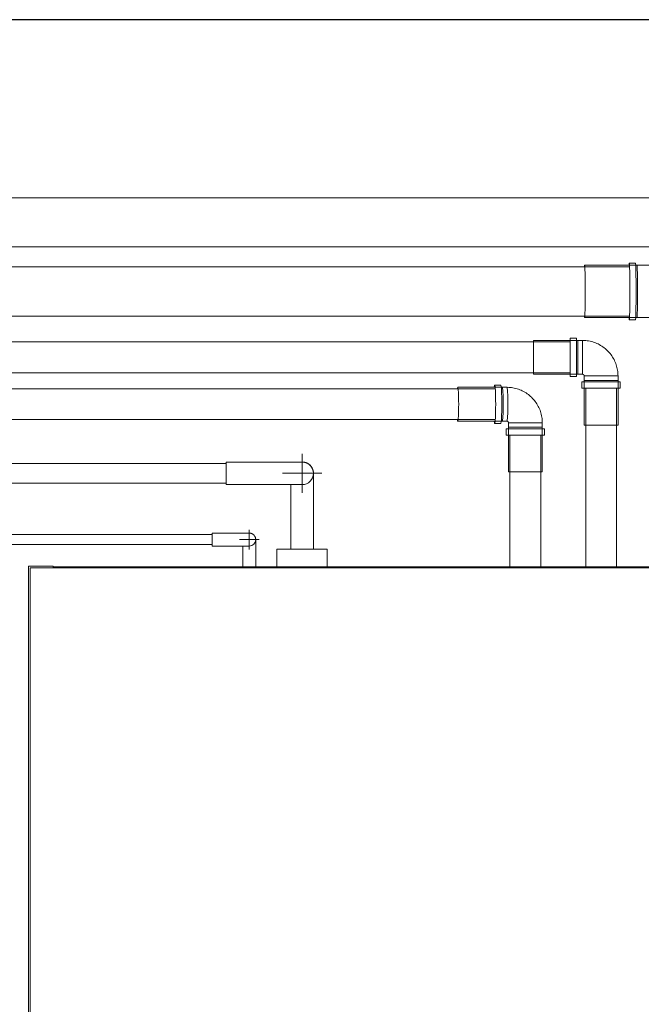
# Model space of a CAD drawing. Header units: millimetres. Extents: x -20716 to -17420, y -600 to 2500.
# Tile 12 of 14: x -20012 to -19608, y 1860 to 2500. Entities that reach past the tile are written whole.
import ezdxf

# ---------------------------------------------------------------- set-up
doc = ezdxf.new("R2010")
doc.units = ezdxf.units.MM
for name, color, linetype, lineweight in [('A-WALL', 113, 'Continuous', 25), ('I-FURN', 30, 'Continuous', 18), ('P-PIPE', 3, 'Continuous', 18), ('P-PIPE-CNTR', 3, 'Continuous', 18)]:
    doc.layers.add(name, color=color, linetype=linetype, lineweight=lineweight)

# ---------------------------------------------------------------- blocks, each defined once
blk = doc.blocks.new('COMAP - SKINPRESS ppsu - Coude_45_90_9041W_9090W - Coude_45_90_9041W_9090W-V2-Coupe vue face')
at = {"layer": 'P-PIPE', "color": 1}
for p, q in [((-19649.54, 2291.5), (-19678.54, 2291.5)), ((-19678.54, 2291.5), (-19678.54, 2269.5)), ((-19650.54, 2293), (-19654.54, 2293)), ((-19654.54, 2293), (-19654.54, 2268)), ((-19650.54, 2268), (-19650.54, 2293)), ((-19649.54, 2269.5), (-19649.54, 2291.5)), ((-19646.54, 2291.5), (-19649.54, 2291.5)), ((-19649.54, 2291.5), (-19649.54, 2269.5)), ((-19646.54, 2269.5), (-19646.54, 2291.5)), ((-19646.54, 2291.5), (-19646.54, 2269.5)), ((-19678.54, 2269.5), (-19649.54, 2269.5)), ((-19654.54, 2268), (-19650.54, 2268)), ((-19649.54, 2269.5), (-19646.54, 2269.5)), ((-19645.54, 2268.5), (-19645.54, 2265.5)), ((-19634.54, 2268.5), (-19645.54, 2268.5)), ((-19645.54, 2268.5), (-19623.54, 2268.5)), ((-19623.54, 2268.5), (-19634.54, 2268.5)), ((-19623.54, 2265.5), (-19623.54, 2268.5)), ((-19647.04, 2264.5), (-19647.04, 2260.5)), ((-19622.04, 2264.5), (-19647.04, 2264.5)), ((-19647.04, 2260.5), (-19622.04, 2260.5)), ((-19645.54, 2265.5), (-19645.54, 2236.5)), ((-19623.54, 2265.5), (-19645.54, 2265.5)), ((-19645.54, 2265.5), (-19634.54, 2265.5)), ((-19634.54, 2265.5), (-19623.54, 2265.5)), ((-19623.54, 2236.5), (-19623.54, 2265.5)), ((-19622.04, 2260.5), (-19622.04, 2264.5)), ((-19645.54, 2236.5), (-19623.54, 2236.5))]:
    blk.add_line(p, q, dxfattribs=at)
at = {"layer": 'P-PIPE', "color": 1, "flags": 128}
for points in [[(-19623.54, 2268.5), (-19623.56, 2269.42), (-19623.61, 2270.34), (-19623.7, 2271.25), (-19623.83, 2272.16), (-19624, 2273.07), (-19624.2, 2273.97), (-19624.43, 2274.85), (-19624.71, 2275.73), (-19625.01, 2276.6), (-19625.35, 2277.46), (-19625.73, 2278.3), (-19626.14, 2279.12), (-19626.58, 2279.93), (-19627.05, 2280.72), (-19627.56, 2281.49), (-19628.09, 2282.23), (-19628.65, 2282.96), (-19629.25, 2283.66), (-19629.87, 2284.34), (-19630.51, 2285), (-19631.19, 2285.63), (-19631.88, 2286.23), (-19632.6, 2286.8), (-19633.35, 2287.34), (-19634.11, 2287.85), (-19634.89, 2288.33), (-19635.7, 2288.78), (-19636.52, 2289.2), (-19637.35, 2289.59), (-19638.2, 2289.94), (-19639.07, 2290.25), (-19639.94, 2290.53), (-19640.83, 2290.78), (-19641.73, 2290.99), (-19642.63, 2291.16), (-19643.54, 2291.3), (-19644.45, 2291.4), (-19645.37, 2291.47), (-19646.29, 2291.5), (-19646.54, 2291.5)], [(-19646.54, 2269.5), (-19646.5, 2269.5), (-19646.46, 2269.5), (-19646.42, 2269.49), (-19646.38, 2269.49), (-19646.34, 2269.48), (-19646.3, 2269.47), (-19646.26, 2269.46), (-19646.22, 2269.45), (-19646.19, 2269.43), (-19646.15, 2269.42), (-19646.11, 2269.4), (-19646.08, 2269.39), (-19646.04, 2269.37), (-19646.01, 2269.35), (-19645.97, 2269.32), (-19645.94, 2269.3), (-19645.91, 2269.28), (-19645.88, 2269.25), (-19645.85, 2269.22), (-19645.82, 2269.2), (-19645.79, 2269.17), (-19645.77, 2269.14), (-19645.74, 2269.1), (-19645.72, 2269.07), (-19645.7, 2269.04), (-19645.68, 2269), (-19645.66, 2268.97), (-19645.64, 2268.93), (-19645.62, 2268.9), (-19645.61, 2268.86), (-19645.59, 2268.82), (-19645.58, 2268.79), (-19645.57, 2268.75), (-19645.56, 2268.71), (-19645.55, 2268.67), (-19645.55, 2268.63), (-19645.54, 2268.59), (-19645.54, 2268.55), (-19645.54, 2268.51), (-19645.54, 2268.5)]]:
    blk.add_lwpolyline(points, dxfattribs=at)
blk = doc.blocks.new('COMAP - SKINPRESS ppsu - Coude_45_90_9041W_9090W - Coude_45_90_9041W_9090W-V4-Coupe vue face')
at = {"layer": 'P-PIPE', "color": 5}
for p, q in [((-19698.73, 2261.04), (-19727.68, 2261.04)), ((-19699.72, 2262.54), (-19703.72, 2262.54)), ((-19695.73, 2261.04), (-19698.73, 2261.04)), ((-19727.68, 2239.04), (-19698.73, 2239.04)), ((-19703.72, 2237.54), (-19699.72, 2237.54)), ((-19698.73, 2239.04), (-19695.73, 2239.04)), ((-19696.25, 2234.04), (-19696.25, 2230.04)), ((-19696.23, 2234.04), (-19696.25, 2234.04)), ((-19671.25, 2234.04), (-19696.23, 2234.04)), ((-19694.75, 2238.04), (-19694.75, 2235.04)), ((-19694.75, 2235.04), (-19694.75, 2206.04)), ((-19694.73, 2235.04), (-19694.75, 2235.04)), ((-19694.75, 2235.04), (-19694.73, 2235.04)), ((-19672.75, 2238.04), (-19694.73, 2238.04)), ((-19694.73, 2238.04), (-19672.75, 2238.04)), ((-19672.75, 2235.04), (-19694.73, 2235.04)), ((-19694.73, 2235.04), (-19672.75, 2235.04)), ((-19672.75, 2235.04), (-19672.75, 2238.04)), ((-19672.75, 2206.04), (-19672.75, 2235.04)), ((-19671.25, 2230.04), (-19671.25, 2234.04)), ((-19696.25, 2230.04), (-19696.23, 2230.04)), ((-19696.23, 2230.04), (-19671.25, 2230.04)), ((-19694.75, 2206.04), (-19694.73, 2206.04)), ((-19694.73, 2206.04), (-19672.75, 2206.04))]:
    blk.add_line(p, q, dxfattribs=at)
at = {"layer": 'P-PIPE', "color": 5, "flags": 128}
for points in [[(-19672.75, 2238.04), (-19672.77, 2238.96), (-19672.82, 2239.88), (-19672.91, 2240.79), (-19673.04, 2241.7), (-19673.21, 2242.61), (-19673.41, 2243.51), (-19673.64, 2244.39), (-19673.91, 2245.27), (-19674.22, 2246.14), (-19674.56, 2246.99), (-19674.93, 2247.83), (-19675.34, 2248.66), (-19675.78, 2249.46), (-19676.26, 2250.25), (-19676.76, 2251.02), (-19677.29, 2251.77), (-19677.86, 2252.5), (-19678.45, 2253.2), (-19679.07, 2253.88), (-19679.71, 2254.54), (-19680.38, 2255.16), (-19681.08, 2255.76), (-19681.8, 2256.34), (-19682.54, 2256.88), (-19683.31, 2257.39), (-19684.09, 2257.87), (-19684.89, 2258.32), (-19685.71, 2258.74), (-19686.55, 2259.13), (-19687.4, 2259.48), (-19688.26, 2259.79), (-19689.14, 2260.07), (-19690.02, 2260.32), (-19690.92, 2260.53), (-19691.82, 2260.71), (-19692.73, 2260.85), (-19693.64, 2260.95), (-19694.56, 2261.01), (-19695.48, 2261.04), (-19695.73, 2261.04)], [(-19695.73, 2239.04), (-19695.69, 2239.04), (-19695.65, 2239.04), (-19695.61, 2239.04), (-19695.58, 2239.03), (-19695.54, 2239.02), (-19695.5, 2239.01), (-19695.46, 2239), (-19695.43, 2238.99), (-19695.39, 2238.98), (-19695.35, 2238.97), (-19695.32, 2238.95), (-19695.28, 2238.93), (-19695.25, 2238.91), (-19695.22, 2238.89), (-19695.18, 2238.87), (-19695.15, 2238.85), (-19695.12, 2238.82), (-19695.09, 2238.8), (-19695.06, 2238.77), (-19695.03, 2238.74), (-19695.01, 2238.72), (-19694.98, 2238.69), (-19694.95, 2238.65), (-19694.93, 2238.62), (-19694.91, 2238.59), (-19694.89, 2238.55), (-19694.87, 2238.52), (-19694.85, 2238.48), (-19694.83, 2238.45), (-19694.82, 2238.41), (-19694.8, 2238.37), (-19694.79, 2238.33), (-19694.78, 2238.29), (-19694.77, 2238.25), (-19694.76, 2238.21), (-19694.76, 2238.17), (-19694.75, 2238.13), (-19694.75, 2238.09), (-19694.75, 2238.05), (-19694.75, 2238.04)]]:
    blk.add_lwpolyline(points, dxfattribs=at)
at = {"layer": 'P-PIPE', "color": 5}
for centre, major_axis, start_param, end_param in [((-19727.68, 2250.04), (0, 11), 0, 0.410741), ((-19727.68, 2250.04), (0, 11), 3.141593, 6.283185), ((-19703.72, 2250.04), (0, 12.5), 0, 0.486977), ((-19703.72, 2250.04), (0, 12.5), 3.141593, 6.283185), ((-19699.72, 2250.04), (0, 12.5), 3.141593, 6.283185), ((-19698.73, 2250.04), (0, 11), 3.141593, 6.283185), ((-19698.73, 2250.04), (0, 11), 4.712389, 6.283185), ((-19695.73, 2250.04), (0, 11), 4.712389, 6.283185), ((-19695.73, 2250.04), (0, 11), 3.141593, 6.283185), ((-19698.73, 2250.04), (0, 11), 3.141593, 4.712389), ((-19695.73, 2250.04), (0, 11), 3.141593, 4.712389), ((-19727.68, 2250.04), (0, 11), 2.725391, 3.141593), ((-19703.72, 2250.04), (0, 12.5), 2.654616, 3.141593)]:
    blk.add_ellipse(centre, major_axis=major_axis, ratio=0.055897, start_param=start_param, end_param=end_param, dxfattribs=at)
blk = doc.blocks.new('COMAP - SKINPRESS ppsu - Coude_45_90_9041W_9090W - Coude_45_90_9041W_9090W-V6-Coupe vue face')
at = {"layer": 'P-PIPE', "color": 5}
for p, q in [((-19611.23, 2340.34), (-19645.22, 2340.34)), ((-19612.23, 2341.84), (-19616.23, 2341.84)), ((-19596.23, 2340.34), (-19611.23, 2340.34)), ((-19645.22, 2306.34), (-19611.23, 2306.34)), ((-19616.23, 2304.84), (-19612.23, 2304.84)), ((-19611.23, 2306.34), (-19596.23, 2306.34)), ((-19595.24, 2305.34), (-19595.24, 2290.34)), ((-19561.24, 2305.34), (-19595.23, 2305.34)), ((-19595.23, 2305.34), (-19561.24, 2305.34)), ((-19561.24, 2290.34), (-19561.24, 2305.34)), ((-19596.74, 2289.34), (-19596.74, 2285.34)), ((-19559.74, 2289.34), (-19596.73, 2289.34)), ((-19596.73, 2285.34), (-19559.74, 2285.34)), ((-19595.24, 2290.34), (-19595.24, 2256.34)), ((-19595.23, 2290.34), (-19595.24, 2290.34)), ((-19595.24, 2290.34), (-19595.23, 2290.34)), ((-19561.24, 2290.34), (-19595.23, 2290.34)), ((-19595.23, 2290.34), (-19561.24, 2290.34)), ((-19561.24, 2256.34), (-19561.24, 2290.34)), ((-19559.74, 2285.34), (-19559.74, 2289.34)), ((-19595.24, 2256.34), (-19595.23, 2256.34)), ((-19595.23, 2256.34), (-19561.24, 2256.34))]:
    blk.add_line(p, q, dxfattribs=at)
at = {"layer": 'P-PIPE', "color": 5, "flags": 128}
for points in [[(-19561.24, 2305.34), (-19561.26, 2306.74), (-19561.35, 2308.13), (-19561.49, 2309.53), (-19561.68, 2310.91), (-19561.93, 2312.29), (-19562.24, 2313.66), (-19562.6, 2315.01), (-19563.01, 2316.35), (-19563.48, 2317.67), (-19564, 2318.97), (-19564.57, 2320.24), (-19565.19, 2321.5), (-19565.86, 2322.73), (-19566.58, 2323.93), (-19567.35, 2325.1), (-19568.16, 2326.24), (-19569.02, 2327.34), (-19569.92, 2328.41), (-19570.86, 2329.45), (-19571.85, 2330.44), (-19572.87, 2331.4), (-19573.93, 2332.31), (-19575.03, 2333.18), (-19576.16, 2334.01), (-19577.32, 2334.79), (-19578.51, 2335.52), (-19579.74, 2336.21), (-19580.98, 2336.84), (-19582.25, 2337.43), (-19583.55, 2337.96), (-19584.86, 2338.44), (-19586.2, 2338.87), (-19587.55, 2339.24), (-19588.91, 2339.56), (-19590.28, 2339.83), (-19591.67, 2340.04), (-19593.06, 2340.19), (-19594.45, 2340.29), (-19595.85, 2340.34), (-19596.23, 2340.34)], [(-19596.23, 2306.34), (-19596.19, 2306.34), (-19596.15, 2306.33), (-19596.11, 2306.33), (-19596.07, 2306.33), (-19596.03, 2306.32), (-19596, 2306.31), (-19595.96, 2306.3), (-19595.92, 2306.29), (-19595.88, 2306.27), (-19595.85, 2306.26), (-19595.81, 2306.24), (-19595.77, 2306.23), (-19595.74, 2306.21), (-19595.7, 2306.19), (-19595.67, 2306.16), (-19595.64, 2306.14), (-19595.61, 2306.12), (-19595.58, 2306.09), (-19595.55, 2306.06), (-19595.52, 2306.04), (-19595.49, 2306.01), (-19595.47, 2305.98), (-19595.44, 2305.95), (-19595.42, 2305.91), (-19595.4, 2305.88), (-19595.37, 2305.85), (-19595.35, 2305.81), (-19595.34, 2305.78), (-19595.32, 2305.74), (-19595.3, 2305.7), (-19595.29, 2305.66), (-19595.28, 2305.63), (-19595.27, 2305.59), (-19595.26, 2305.55), (-19595.25, 2305.51), (-19595.25, 2305.47), (-19595.24, 2305.43), (-19595.24, 2305.39), (-19595.24, 2305.35), (-19595.24, 2305.34)]]:
    blk.add_lwpolyline(points, dxfattribs=at)
at = {"layer": 'P-PIPE', "color": 5}
for centre, major_axis, start_param, end_param in [((-19645.22, 2323.34), (0, 17), 0, 0.326658), ((-19645.22, 2323.34), (0, 17), 3.141593, 6.283185), ((-19616.23, 2323.34), (0, 18.5), 0, 0.384986), ((-19616.23, 2323.34), (0, 18.5), 3.141593, 6.283185), ((-19612.23, 2323.34), (0, 18.5), 3.141593, 6.283185), ((-19611.23, 2323.34), (0, 17), 3.141593, 6.283185), ((-19611.23, 2323.34), (0, 17), 4.712389, 6.283185), ((-19596.23, 2323.34), (0, 17), 4.712389, 6.283185), ((-19596.23, 2323.34), (0, 17), 3.141593, 6.283185), ((-19611.23, 2323.34), (0, 17), 3.141593, 4.712389), ((-19596.23, 2323.34), (0, 17), 3.141593, 4.712389), ((-19645.22, 2323.34), (0, 17), 2.814935, 3.141593), ((-19616.23, 2323.34), (0, 18.5), 2.756607, 3.141593)]:
    blk.add_ellipse(centre, major_axis=major_axis, ratio=0.024206, start_param=start_param, end_param=end_param, dxfattribs=at)
blk = doc.blocks.new('Coude - tube frigo - Standard-V9-Coupe vue face')
at = {"layer": 'P-PIPE'}
for p, q in [((-19887.26, 2166.29), (-19887.26, 2162.09)), ((-19887.26, 2162.09), (-19887.26, 2157.89))]:
    blk.add_line(p, q, dxfattribs=at)
at = {"layer": 'P-PIPE', "flags": 128}
for points in [[(-19863.16, 2166.29), (-19863.18, 2166.29), (-19863.24, 2166.29), (-19863.34, 2166.29), (-19863.47, 2166.29), (-19863.64, 2166.29), (-19863.86, 2166.29), (-19864.1, 2166.29), (-19864.39, 2166.29), (-19864.71, 2166.29), (-19865.07, 2166.29), (-19865.46, 2166.29), (-19865.89, 2166.29), (-19866.35, 2166.29), (-19866.85, 2166.29), (-19867.37, 2166.29), (-19867.93, 2166.29), (-19868.52, 2166.29), (-19869.15, 2166.29), (-19869.8, 2166.29), (-19870.47, 2166.29), (-19871.18, 2166.29), (-19871.91, 2166.29), (-19872.66, 2166.29), (-19873.44, 2166.29), (-19874.24, 2166.29), (-19875.06, 2166.29), (-19875.91, 2166.29), (-19876.76, 2166.29), (-19877.64, 2166.29), (-19878.53, 2166.29), (-19879.44, 2166.29), (-19880.35, 2166.29), (-19881.28, 2166.29), (-19882.22, 2166.29), (-19883.17, 2166.29), (-19884.12, 2166.29), (-19885.08, 2166.29), (-19886.04, 2166.29), (-19887, 2166.29), (-19887.26, 2166.29)], [(-19887.26, 2157.89), (-19886.3, 2157.89), (-19885.34, 2157.89), (-19884.38, 2157.89), (-19883.42, 2157.89), (-19882.48, 2157.89), (-19881.54, 2157.89), (-19880.6, 2157.89), (-19879.68, 2157.89), (-19878.77, 2157.89), (-19877.88, 2157.89), (-19877, 2157.89), (-19876.14, 2157.89), (-19875.29, 2157.89), (-19874.46, 2157.89), (-19873.66, 2157.89), (-19872.87, 2157.89), (-19872.11, 2157.89), (-19871.37, 2157.89), (-19870.66, 2157.89), (-19869.98, 2157.89), (-19869.32, 2157.89), (-19868.69, 2157.89), (-19868.09, 2157.89), (-19867.52, 2157.89), (-19866.98, 2157.89), (-19866.48, 2157.89), (-19866.01, 2157.89), (-19865.57, 2157.89), (-19865.17, 2157.89), (-19864.8, 2157.89), (-19864.47, 2157.89), (-19864.18, 2157.89), (-19863.92, 2157.89), (-19863.7, 2157.89), (-19863.52, 2157.89), (-19863.37, 2157.89), (-19863.26, 2157.89), (-19863.2, 2157.89), (-19863.17, 2157.89), (-19863.16, 2157.89)]]:
    blk.add_lwpolyline(points, dxfattribs=at)
at = {"layer": 'P-PIPE'}
for start, end in [(0, 90), (270, 0)]:
    blk.add_arc((-19863.16, 2162.09), 4.2, start, end, dxfattribs=at)
blk = doc.blocks.new('Coude - tube frigo - Standard-V10-Coupe vue face')
at = {"layer": 'P-PIPE', "flags": 128}
for points in [[(-19863.16, 2166.29), (-19863, 2166.29), (-19862.83, 2166.28), (-19862.66, 2166.26)], [(-19862.5, 2166.23), (-19862.33, 2166.2), (-19862.17, 2166.17), (-19862, 2166.12), (-19861.84, 2166.08), (-19861.68, 2166.02)], [(-19861.53, 2165.96), (-19861.38, 2165.89), (-19861.22, 2165.81), (-19861.08, 2165.73), (-19860.93, 2165.65), (-19860.79, 2165.55), (-19860.66, 2165.46)], [(-19860.52, 2165.35), (-19860.39, 2165.25), (-19860.27, 2165.13), (-19860.15, 2165.01), (-19860.04, 2164.89), (-19859.93, 2164.76)], [(-19859.72, 2164.5), (-19859.63, 2164.36), (-19859.54, 2164.21), (-19859.46, 2164.07), (-19859.38, 2163.92), (-19859.31, 2163.77)], [(-19859.25, 2163.61), (-19859.19, 2163.45), (-19859.14, 2163.29), (-19859.1, 2163.13), (-19859.06, 2162.97), (-19859.03, 2162.8)], [(-19867.36, 2144.25), (-19867.36, 2144.65), (-19867.36, 2145.57), (-19867.36, 2146.48), (-19867.36, 2147.37), (-19867.36, 2148.25), (-19867.36, 2149.12), (-19867.36, 2149.96), (-19867.36, 2150.79), (-19867.36, 2151.6), (-19867.36, 2152.38), (-19867.36, 2153.14), (-19867.36, 2153.88), (-19867.36, 2154.59), (-19867.36, 2155.28), (-19867.36, 2155.93), (-19867.36, 2156.56), (-19867.36, 2157.16), (-19867.36, 2157.73), (-19867.36, 2157.93)], [(-19858.98, 2162.47), (-19858.97, 2162.3), (-19858.96, 2162.13)], [(-19858.96, 2162.01), (-19858.96, 2161.92), (-19858.96, 2161.78), (-19858.96, 2161.61), (-19858.96, 2161.4), (-19858.96, 2161.15), (-19858.96, 2160.87), (-19858.96, 2160.54), (-19858.96, 2160.19), (-19858.96, 2159.79), (-19858.96, 2159.37), (-19858.96, 2158.9), (-19858.96, 2158.41), (-19858.96, 2157.88), (-19858.96, 2157.32), (-19858.96, 2156.73), (-19858.96, 2156.11), (-19858.96, 2155.46), (-19858.96, 2154.78), (-19858.96, 2154.07), (-19858.96, 2153.34), (-19858.96, 2152.59), (-19858.96, 2151.81), (-19858.96, 2151.01), (-19858.96, 2150.19), (-19858.96, 2149.35), (-19858.96, 2148.49), (-19858.96, 2147.61), (-19858.96, 2146.72), (-19858.96, 2145.82), (-19858.96, 2144.9), (-19858.96, 2144.25)]]:
    blk.add_lwpolyline(points, dxfattribs=at)
blk = doc.blocks.new('Coude - tube frigo - Standard-V12-Coupe vue face')
at = {"layer": 'P-PIPE', "flags": 128}
for points in [[(-19829.75, 2212.43), (-19829.46, 2212.46), (-19829.16, 2212.48), (-19828.87, 2212.49), (-19828.79, 2212.49)], [(-19828.79, 2212.49), (-19828.5, 2212.48), (-19828.2, 2212.46), (-19827.91, 2212.44), (-19827.62, 2212.39), (-19827.33, 2212.34), (-19827.04, 2212.28), (-19826.76, 2212.2), (-19826.48, 2212.11), (-19826.2, 2212.02), (-19825.93, 2211.91), (-19825.66, 2211.79), (-19825.4, 2211.66), (-19825.14, 2211.52), (-19824.89, 2211.37), (-19824.64, 2211.2), (-19824.4, 2211.03), (-19824.17, 2210.85), (-19823.94, 2210.66), (-19823.73, 2210.47), (-19823.52, 2210.26), (-19823.32, 2210.04), (-19823.12, 2209.82), (-19822.94, 2209.59), (-19822.77, 2209.35), (-19822.6, 2209.11), (-19822.45, 2208.86), (-19822.31, 2208.6), (-19822.17, 2208.34), (-19822.05, 2208.07), (-19821.94, 2207.8), (-19821.84, 2207.53), (-19821.75, 2207.25), (-19821.67, 2206.96), (-19821.6, 2206.68), (-19821.55, 2206.39), (-19821.5, 2206.1), (-19821.47, 2205.8), (-19821.45, 2205.51), (-19821.44, 2205.22)], [(-19821.44, 2205.1), (-19821.44, 2204.98), (-19821.44, 2204.78), (-19821.44, 2204.51), (-19821.44, 2204.16), (-19821.44, 2203.72), (-19821.44, 2203.22), (-19821.44, 2202.64), (-19821.44, 2201.98), (-19821.44, 2201.25), (-19821.44, 2200.44), (-19821.44, 2199.57), (-19821.44, 2198.62), (-19821.44, 2197.61), (-19821.44, 2196.53), (-19821.44, 2195.38), (-19821.44, 2194.17), (-19821.44, 2192.9), (-19821.44, 2191.57), (-19821.44, 2190.19), (-19821.44, 2188.74), (-19821.44, 2187.25), (-19821.44, 2185.7), (-19821.44, 2184.11), (-19821.44, 2182.47), (-19821.44, 2180.79), (-19821.44, 2179.07), (-19821.44, 2177.32), (-19821.44, 2175.53), (-19821.44, 2173.7), (-19821.44, 2171.85), (-19821.44, 2169.97), (-19821.44, 2168.07), (-19821.44, 2166.15), (-19821.44, 2164.22), (-19821.44, 2162.27), (-19821.44, 2160.31), (-19821.44, 2158.34), (-19821.44, 2156.37), (-19821.44, 2155.84)], [(-19836.14, 2155.84), (-19836.14, 2157.81), (-19836.14, 2159.78), (-19836.14, 2161.74), (-19836.14, 2163.69), (-19836.14, 2165.63), (-19836.14, 2167.56), (-19836.14, 2169.46), (-19836.14, 2171.35), (-19836.14, 2173.21), (-19836.14, 2175.04), (-19836.14, 2176.84), (-19836.14, 2178.6), (-19836.14, 2180.33), (-19836.14, 2182.03), (-19836.14, 2183.67), (-19836.14, 2185.28), (-19836.14, 2186.84), (-19836.14, 2188.35), (-19836.14, 2189.8), (-19836.14, 2191.2), (-19836.14, 2192.55), (-19836.14, 2193.84), (-19836.14, 2195.06), (-19836.14, 2196.22), (-19836.14, 2197.32), (-19836.14, 2197.85)]]:
    blk.add_lwpolyline(points, dxfattribs=at)
blk = doc.blocks.new('Coude - tube frigo - Standard-V13-Coupe vue face')
at = {"layer": 'P-PIPE'}
for p, q in [((-19878.09, 2212.49), (-19878.09, 2205.14)), ((-19878.09, 2205.14), (-19878.09, 2197.79))]:
    blk.add_line(p, q, dxfattribs=at)
at = {"layer": 'P-PIPE', "flags": 128}
for points in [[(-19828.79, 2212.49), (-19828.83, 2212.49), (-19828.95, 2212.49), (-19829.14, 2212.49), (-19829.42, 2212.49), (-19829.77, 2212.49), (-19830.2, 2212.49), (-19830.71, 2212.49), (-19831.29, 2212.49), (-19831.95, 2212.49), (-19832.68, 2212.49), (-19833.49, 2212.49), (-19834.36, 2212.49), (-19835.31, 2212.49), (-19836.32, 2212.49), (-19837.4, 2212.49), (-19838.55, 2212.49), (-19839.76, 2212.49), (-19841.03, 2212.49), (-19842.36, 2212.49), (-19843.74, 2212.49), (-19845.18, 2212.49), (-19846.68, 2212.49), (-19848.22, 2212.49), (-19849.81, 2212.49), (-19851.45, 2212.49), (-19853.13, 2212.49), (-19854.85, 2212.49), (-19856.61, 2212.49), (-19858.4, 2212.49), (-19860.23, 2212.49), (-19862.08, 2212.49), (-19863.95, 2212.49), (-19865.85, 2212.49), (-19867.77, 2212.49), (-19869.71, 2212.49), (-19871.66, 2212.49), (-19873.62, 2212.49), (-19875.59, 2212.49), (-19877.56, 2212.49), (-19878.09, 2212.49)], [(-19878.09, 2197.79), (-19876.12, 2197.79), (-19874.15, 2197.79), (-19872.19, 2197.79), (-19870.24, 2197.79), (-19868.3, 2197.79), (-19866.37, 2197.79), (-19864.47, 2197.79), (-19862.58, 2197.79), (-19860.72, 2197.79), (-19858.89, 2197.79), (-19857.09, 2197.79), (-19855.32, 2197.79), (-19853.59, 2197.79), (-19851.9, 2197.79), (-19850.25, 2197.79), (-19848.65, 2197.79), (-19847.09, 2197.79), (-19845.58, 2197.79), (-19844.13, 2197.79), (-19842.72, 2197.79), (-19841.38, 2197.79), (-19840.09, 2197.79), (-19838.87, 2197.79), (-19837.7, 2197.79), (-19836.6, 2197.79), (-19835.57, 2197.79), (-19834.61, 2197.79), (-19833.71, 2197.79), (-19832.89, 2197.79), (-19832.14, 2197.79), (-19831.46, 2197.79), (-19830.86, 2197.79), (-19830.33, 2197.79), (-19829.88, 2197.79), (-19829.51, 2197.79), (-19829.21, 2197.79), (-19828.99, 2197.79), (-19828.85, 2197.79), (-19828.79, 2197.79), (-19828.79, 2197.79)]]:
    blk.add_lwpolyline(points, dxfattribs=at)
at = {"layer": 'P-PIPE'}
for start, end in [(0, 90), (270, 0)]:
    blk.add_arc((-19828.79, 2205.14), 7.35, start, end, dxfattribs=at)
blk = doc.blocks.new('Kitchen_Cabinets_FINSA_Pro-Oven-Larder-unit-rd4d_Blanc - Height - _2000 mm_-1376609-Coupe vue face')
at = {"layer": 'I-FURN'}
for p, q in [((-19990.65, 2144.75), (-20006.65, 2144.75)), ((-20006.65, 2144.75), (-20006.65, 144.75)), ((-19990.65, 2143.75), (-19990.65, 2144.75)), ((-19422.65, 2144.25), (-19990.65, 2144.25)), ((-19407.54, 2143.75), (-20005.54, 2143.75)), ((-20005.54, 2143.75), (-20005.54, 844.18))]:
    blk.add_line(p, q, dxfattribs=at)

msp = doc.modelspace()

# ---------------------------------------------------------------- linework, layer by layer
at = {"layer": 'A-WALL'}
msp.add_line((-17419.74, 2500), (-20716.34, 2500), dxfattribs=at)
at = {"layer": 'P-PIPE', "color": 1}
for p, q in [((-19557.73, 2384.3), (-20324.76, 2384.3)), ((-20324.76, 2352.3), (-19557.73, 2352.3)), ((-19654.54, 2290.5), (-20204.54, 2290.5)), ((-20204.54, 2270.5), (-19654.54, 2270.5)), ((-19644.54, 2260.5), (-19644.54, 2144.25)), ((-19624.54, 2144.25), (-19624.54, 2260.5))]:
    msp.add_line(p, q, dxfattribs=at)
at = {"layer": 'P-PIPE', "color": 5}
for p, q in [((-19616.23, 2339.34), (-20231.76, 2339.34)), ((-20231.76, 2307.34), (-19616.23, 2307.34)), ((-19703.72, 2260.04), (-20063.78, 2260.04)), ((-20063.78, 2240.04), (-19703.72, 2240.04)), ((-19693.75, 2230.04), (-19693.75, 2144.25)), ((-19673.75, 2144.25), (-19673.75, 2230.04))]:
    msp.add_line(p, q, dxfattribs=at)
at = {"layer": 'P-PIPE'}
for p, q in [((-19878.09, 2211.49), (-20290.83, 2211.49)), ((-20290.83, 2198.79), (-19878.09, 2198.79)), ((-19887.26, 2165.29), (-20407.19, 2165.29)), ((-20407.19, 2158.89), (-19887.26, 2158.89)), ((-19845.14, 2155.84), (-19845.14, 2144.25)), ((-19812.44, 2155.84), (-19845.14, 2155.84)), ((-19812.44, 2144.25), (-19812.44, 2155.84))]:
    msp.add_line(p, q, dxfattribs=at)
at = {"layer": 'P-PIPE-CNTR'}
for p, q in [((-19828.79, 2192.44), (-19828.79, 2217.84)), ((-19841.49, 2205.14), (-19816.09, 2205.14)), ((-19863.16, 2155.69), (-19863.16, 2168.49)), ((-19869.56, 2162.09), (-19856.76, 2162.09))]:
    msp.add_line(p, q, dxfattribs=at)

# ---------------------------------------------------------------- block references
at = {"layer": 'I-FURN'}
msp.add_blockref('Kitchen_Cabinets_FINSA_Pro-Oven-Larder-unit-rd4d_Blanc - Height - _2000 mm_-1376609-Coupe vue face', (0, 0), dxfattribs=at)
at = {"layer": 'P-PIPE', "color": 5}
for name in ['COMAP - SKINPRESS ppsu - Coude_45_90_9041W_9090W - Coude_45_90_9041W_9090W-V6-Coupe vue face', 'COMAP - SKINPRESS ppsu - Coude_45_90_9041W_9090W - Coude_45_90_9041W_9090W-V4-Coupe vue face']:
    msp.add_blockref(name, (0, 0), dxfattribs=at)
at = {"layer": 'P-PIPE', "color": 1}
msp.add_blockref('COMAP - SKINPRESS ppsu - Coude_45_90_9041W_9090W - Coude_45_90_9041W_9090W-V2-Coupe vue face', (0, 0), dxfattribs=at)
at = {"layer": 'P-PIPE'}
for name in ['Coude - tube frigo - Standard-V13-Coupe vue face', 'Coude - tube frigo - Standard-V12-Coupe vue face', 'Coude - tube frigo - Standard-V9-Coupe vue face', 'Coude - tube frigo - Standard-V10-Coupe vue face']:
    msp.add_blockref(name, (0, 0), dxfattribs=at)

doc.saveas('drawing.dxf')
